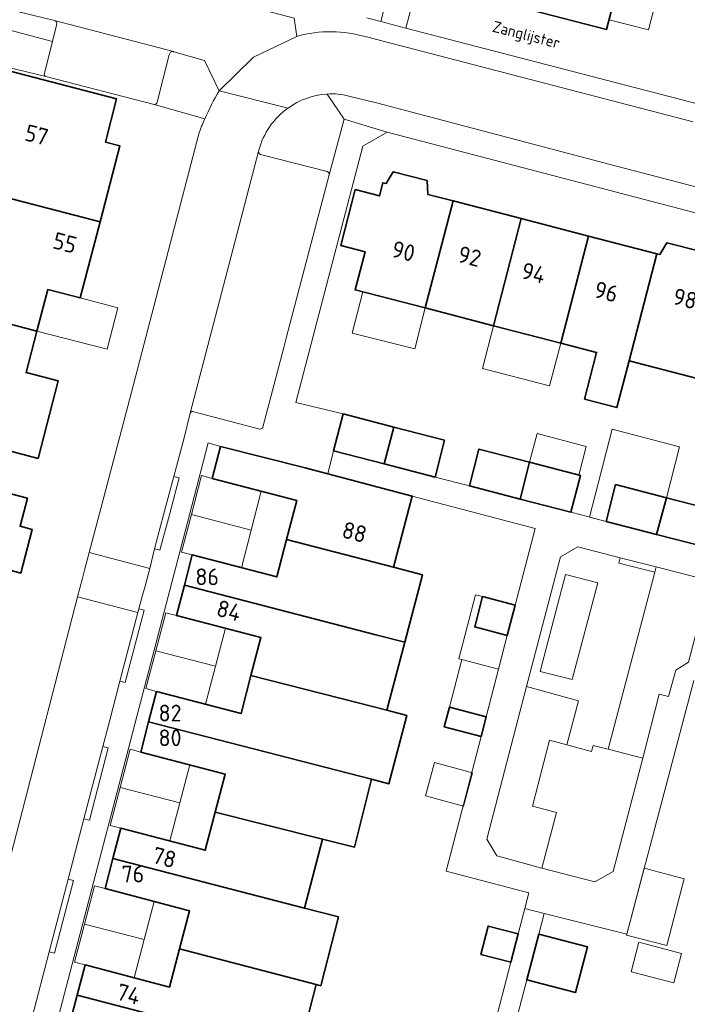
# Model space of a CAD drawing. Header units: metres. Extents: x 149984 to 156489, y 469398 to 478068.
# Tile 253 of 256: x 153234 to 153288, y 472460 to 472540. Entities that reach past the tile are written whole.
import ezdxf
from ezdxf.enums import TextEntityAlignment as Align

# ---------------------------------------------------------------- set-up
doc = ezdxf.new("R2010")
doc.units = ezdxf.units.M
doc.header["$LTSCALE"] = 0.75
for name, color, linetype, lineweight in [('B-WE-GR-BEPLANTING_CULTUUR_HEESTERS-GV', 252, 'Continuous', 18), ('B-WE-GR-BEPLANTING_CULTUUR_ROOS-GV', 252, 'Continuous', 18), ('B-WE-OG-BEBOUWING-GV', 6, 'Continuous', 35), ('B-WE-OG-BEBOUWING-T18', 1, 'Continuous', 18), ('B-WE-OG-BEBOUWING_LUIFEL-GV', 6, 'Continuous', 18), ('B-WE-OG-BEBOUWING_OVERBOUWING-GV', 6, 'Continuous', 18), ('B-WE-OG-TERREIN_ERF-GV', 252, 'Continuous', 18), ('B-WE-OG-TOPOGRAFIE-T18', 7, 'Continuous', 18), ('B-WE-VH-OPENVERHARDING_BETONELEMENT-GV', 252, 'Continuous', 18), ('B-WE-VH-OPENVERHARDING_BETONSTRAATSTEEN-GV', 252, 'Continuous', 18), ('B-WE-VH-OPENVERHARDING_TEGEL-GV', 252, 'Continuous', 18)]:
    doc.layers.add(name, color=color, linetype=linetype, lineweight=lineweight)
doc.styles.add('NLCS-ISO-M500-T18', font='NLCS-ISO.ttf', dxfattribs={"height": 0.9})
doc.styles.add('NLCS-ISO-M750-T18', font='NLCS-ISO.ttf', dxfattribs={"height": 1.35})

msp = doc.modelspace()

# ---------------------------------------------------------------- linework, layer by layer
at = {"layer": 'B-WE-GR-BEPLANTING_CULTUUR_HEESTERS-GV', "flags": 128}
for points in [[(153235.866, 472535.667), (153236.51, 472538.232), (153228.178, 472540.424), (153228.541, 472541.945)], [(153199.027, 472449.392), (153201.839, 472447.656), (153205.61, 472462.183), (153201.166, 472463.382), (153219.551, 472539.341), (153235.965, 472535.408)], [(153245.935, 472537.148), (153244.969, 472533.321)], [(153249.959, 472534.236), (153248.794, 472536.699), (153246.311, 472537.399), (153246.279, 472537.407)], [(153258.86, 472527.447), (153260.065, 472531.945), (153258.682, 472533.982), (153258.646, 472533.981)], [(153244.716, 472533.142), (153248.807, 472531.979)], [(153253.169, 472529.435), (153253.142, 472529.333)], [(153253.418, 472529.078), (153258.702, 472527.72)]]:
    msp.add_lwpolyline(points, dxfattribs=at)
at = {"layer": 'B-WE-GR-BEPLANTING_CULTUUR_HEESTERS-GV'}
for points in [[(153246.279, 472537.407, 0.439388), (153245.935, 472537.148)], [(153235.965, 472535.408, -0.506989), (153235.866, 472535.667)], [(153248.807, 472531.979, -0.030181), (153249.959, 472534.236)], [(153258.646, 472533.981, 0.137451), (153255.533, 472532.851)], [(153244.969, 472533.321, -0.296325), (153244.716, 472533.142)], [(153255.533, 472532.851, 0.174411), (153253.169, 472529.435)], [(153253.142, 472529.333, 0.465254), (153253.418, 472529.078)], [(153258.702, 472527.72, -0.336607), (153258.86, 472527.447)]]:
    msp.add_lwpolyline(points, format="xyb", dxfattribs=at)
at = {"layer": 'B-WE-GR-BEPLANTING_CULTUUR_HEESTERS-GV', "flags": 128}
for points in [[(153281.387, 472481.086), (153284.179, 472480.348), (153285.512, 472485.53), (153286.256, 472485.348), (153286.85, 472487.456), (153287.872, 472488.097), (153289.288, 472493.57), (153288.5, 472494.959), (153285.268, 472495.798), (153285.158, 472495.362)], [(153276.018, 472471.487), (153277.206, 472475.964), (153275.273, 472476.471), (153276.651, 472481.8), (153278.034, 472481.435), (153278.976, 472484.995), (153274.795, 472486.133), (153271.581, 472473.828), (153272.4, 472472.465)]]:
    msp.add_lwpolyline(points, close=True, dxfattribs=at)
at = {"layer": 'B-WE-GR-BEPLANTING_CULTUUR_ROOS-GV', "flags": 128}
for points in [[(153233.996, 472540.569), (153228.541, 472541.945), (153228.178, 472540.424), (153236.51, 472538.232), (153236.841, 472539.55)], [(153236.675, 472539.921), (153233.996, 472540.569)]]:
    msp.add_lwpolyline(points, dxfattribs=at)
at = {"layer": 'B-WE-GR-BEPLANTING_CULTUUR_ROOS-GV'}
msp.add_lwpolyline([(153236.841, 472539.55, 0.410699), (153236.675, 472539.921)], format="xyb", dxfattribs=at)
at = {"layer": 'B-WE-OG-BEBOUWING-GV', "flags": 128}
for points in [[(153287.5, 472550.583), (153282.082, 472551.978), (153278.353, 472552.938), (153277.447, 472549.433), (153275.204, 472540.755), (153281.258, 472539.197), (153282.846, 472545.364), (153286.03, 472544.544), (153287.204, 472549.108), (153287.598, 472550.565)], [(153229.961, 472526.363), (153240.345, 472523.652), (153241.948, 472529.79), (153240.777, 472530.096), (153241.687, 472533.581), (153232.474, 472535.987)], [(153268.868, 472525.349), (153266.823, 472525.879), (153266.762, 472527), (153264.023, 472527.709), (153263.454, 472526.751), (153263.193, 472526.819), (153262.917, 472525.754), (153260.962, 472526.261), (153259.791, 472521.751), (153261.747, 472521.244), (153260.949, 472518.168), (153266.599, 472516.704)], [(153240.345, 472523.652), (153229.961, 472526.363), (153228.221, 472519.695), (153222.709, 472521.134), (153221.973, 472518.313), (153227.484, 472516.874), (153235.256, 472514.845), (153236.13, 472518.195), (153238.742, 472517.513)], [(153274.364, 472523.926), (153268.868, 472525.349), (153266.599, 472516.704), (153272.12, 472515.273)], [(153274.364, 472523.926), (153272.12, 472515.273), (153277.549, 472513.866), (153279.804, 472522.517)], [(153283.069, 472512.435), (153285.314, 472521.09), (153279.804, 472522.517), (153277.549, 472513.866), (153280.452, 472513.113), (153279.475, 472509.346), (153282.092, 472508.667)], [(153285.544, 472521.03), (153285.314, 472521.09), (153283.069, 472512.435), (153288.576, 472511.008), (153288.624, 472510.996), (153290.911, 472519.639), (153288.855, 472520.172), (153288.782, 472521.286), (153286.12, 472521.975)], [(153232.726, 472505.246), (153235.34, 472504.563), (153236.973, 472510.818), (153234.381, 472511.495), (153235.256, 472514.845), (153227.484, 472516.874), (153224.976, 472507.27)], [(153263.295, 472504.119), (153264.074, 472507.088), (153259.979, 472508.149), (153259.21, 472505.177)], [(153232.889, 472495.237), (153232.973, 472495.558), (153233.94, 472495.306), (153234.859, 472498.828), (153233.892, 472499.08), (153234.483, 472501.343), (153231.884, 472502.021), (153232.726, 472505.246), (153224.976, 472507.27), (153224.06, 472503.762), (153221.938, 472504.317), (153220.808, 472500), (153220.49, 472498.783), (153220.016, 472498.907), (153219.94, 472498.617), (153223.714, 472497.632)], [(153267.401, 472503.055), (153268.17, 472506.027), (153264.074, 472507.088), (153263.295, 472504.119)], [(153250.087, 472505.518), (153249.414, 472502.945), (153256.234, 472501.161), (153255.412, 472498.017), (153264.054, 472495.776), (153265.557, 472501.523), (153258.732, 472503.308), (153256.908, 472503.785)], [(153274.267, 472501.277), (153275.041, 472504.248), (153270.947, 472505.308), (153270.178, 472502.336)], [(153275.041, 472504.248), (153274.267, 472501.277), (153278.368, 472500.215), (153279.137, 472503.187)], [(153285.297, 472498.42), (153286.082, 472501.388), (153281.983, 472502.45), (153281.214, 472499.478)], [(153285.297, 472498.42), (153289.414, 472497.354), (153290.183, 472500.326), (153286.082, 472501.388)], [(153255.412, 472498.017), (153254.62, 472494.989), (153247.8, 472496.772), (153247.16, 472494.325), (153262.628, 472490.319), (153264.951, 472489.718), (153266.376, 472495.169), (153264.054, 472495.776)], [(153247.16, 472494.325), (153246.519, 472491.877), (153253.34, 472490.094), (153252.538, 472487.027), (153261.193, 472484.832), (153263.515, 472484.225), (153264.951, 472489.718), (153262.628, 472490.319)], [(153273.877, 472492.71), (153271.241, 472493.396), (153270.603, 472490.947), (153273.239, 472490.261)], [(153252.538, 472487.027), (153251.736, 472483.96), (153244.915, 472485.744), (153244.275, 472483.296), (153262.277, 472478.657), (153263.68, 472478.296), (153265.12, 472483.805), (153263.515, 472484.225), (153261.193, 472484.832)], [(153271.119, 472482.112), (153271.532, 472483.702), (153268.564, 472484.474), (153268.15, 472482.885)], [(153244.275, 472483.296), (153243.635, 472480.848), (153250.456, 472479.065), (153249.653, 472475.993), (153258.315, 472473.827), (153260.907, 472473.179), (153262.277, 472478.657)], [(153258.315, 472473.827), (153249.653, 472475.993), (153248.849, 472472.921), (153242.029, 472474.705), (153241.39, 472472.263), (153256.858, 472468.255)], [(153241.39, 472472.263), (153240.751, 472469.82), (153247.571, 472468.036), (153246.766, 472464.955), (153257.799, 472462.07), (153258.169, 472461.985), (153259.609, 472467.542), (153256.858, 472468.255)], [(153273.517, 472463.878), (153274.112, 472466.168), (153271.703, 472466.794), (153271.108, 472464.504)], [(153275.772, 472466.156), (153274.807, 472462.461), (153278.741, 472461.433), (153279.706, 472465.128)], [(153256.373, 472456.57), (153256.396, 472456.657), (153257.799, 472462.07), (153246.766, 472464.955), (153245.96, 472461.873), (153239.139, 472463.657), (153238.502, 472461.219)], [(153252.476, 472451.495), (153254.896, 472450.868), (153256.373, 472456.57), (153238.502, 472461.219), (153237.864, 472458.781), (153244.685, 472456.997), (153243.831, 472453.735), (153244.866, 472453.467), (153244.318, 472451.349), (153249.558, 472449.991), (153250.107, 472452.109)]]:
    msp.add_lwpolyline(points, close=True, dxfattribs=at)
at = {"layer": 'B-WE-OG-BEBOUWING_LUIFEL-GV', "flags": 128}
for points in [[(153285.903, 472544.049), (153286.03, 472544.544), (153282.846, 472545.364), (153281.457, 472539.97), (153284.643, 472539.151)], [(153235.256, 472514.845), (153240.917, 472513.367), (153241.791, 472516.717), (153238.742, 472517.513), (153236.13, 472518.195)], [(153266.599, 472516.704), (153261.561, 472518.01), (153260.718, 472514.678), (153265.763, 472513.401)], [(153272.12, 472515.273), (153271.224, 472511.817), (153276.653, 472510.41), (153277.549, 472513.866)], [(153275.041, 472504.248), (153279.014, 472503.219), (153279.616, 472505.529), (153275.644, 472506.564)], [(153281.214, 472499.478), (153281.983, 472502.45), (153286.082, 472501.388), (153287.148, 472505.504), (153281.718, 472506.91), (153279.883, 472499.823)], [(153253.373, 472501.909), (153249.414, 472502.945), (153248.552, 472503.171), (153247.729, 472500.027), (153252.551, 472498.765)], [(153252.551, 472498.765), (153247.729, 472500.027), (153246.937, 472496.998), (153247.8, 472496.772), (153251.759, 472495.737)], [(153271.241, 472493.396), (153270.663, 472493.547), (153269.318, 472488.379), (153269.563, 472488.315), (153272.532, 472487.543), (153273.239, 472490.261), (153270.603, 472490.947)], [(153244.861, 472489.034), (153249.677, 472487.775), (153250.479, 472490.842), (153246.519, 472491.877), (153245.663, 472492.101)], [(153249.677, 472487.775), (153244.861, 472489.034), (153244.059, 472485.968), (153244.915, 472485.744), (153248.876, 472484.708)], [(153272.532, 472487.543), (153269.563, 472488.315), (153268.564, 472484.474), (153271.532, 472483.702)], [(153243.635, 472480.848), (153242.78, 472481.072), (153241.977, 472478), (153246.793, 472476.741), (153247.596, 472479.813)], [(153246.793, 472476.741), (153241.977, 472478), (153241.173, 472474.929), (153242.029, 472474.705), (153245.99, 472473.669)], [(153240.751, 472469.82), (153239.895, 472470.044), (153239.09, 472466.963), (153243.906, 472465.703), (153244.712, 472468.784)], [(153243.906, 472465.703), (153239.09, 472466.963), (153238.283, 472463.881), (153239.139, 472463.657), (153243.1, 472462.621)]]:
    msp.add_lwpolyline(points, close=True, dxfattribs=at)
at = {"layer": 'B-WE-OG-BEBOUWING_OVERBOUWING-GV', "flags": 128}
for points in [[(153267.349, 472480.005), (153266.618, 472477.307), (153269.691, 472476.474), (153270.423, 472479.172)], [(153287.287, 472469.707), (153287.527, 472470.615), (153284.285, 472471.472), (153282.878, 472466.145), (153282.86, 472466.075), (153286.11, 472465.222)], [(153283.245, 472463.107), (153286.675, 472462.207), (153287.302, 472464.597), (153283.872, 472465.497)]]:
    msp.add_lwpolyline(points, close=True, dxfattribs=at)
at = {"layer": 'B-WE-OG-TERREIN_ERF-GV', "flags": 128}
for points in [[(153261.904, 472540.128), (153263.02, 472539.838), (153266.75, 472554.309)], [(153267.65, 472549.261), (153265.051, 472539.311), (153288.595, 472533.198)], [(153282.846, 472545.364), (153281.258, 472539.197), (153275.204, 472540.755)], [(153244.716, 472533.142), (153235.976, 472535.405), (153235.965, 472535.408), (153219.551, 472539.341), (153201.166, 472463.382), (153205.61, 472462.183), (153201.839, 472447.656), (153206.206, 472446.531), (153201.385, 472428.29), (153197.772, 472414.077), (153219.807, 472409.127)], [(153232.474, 472535.987), (153241.687, 472533.581), (153240.777, 472530.096), (153241.948, 472529.79), (153240.345, 472523.652), (153238.742, 472517.513), (153236.13, 472518.195), (153235.256, 472514.845), (153234.381, 472511.495), (153236.973, 472510.818), (153235.34, 472504.563), (153232.726, 472505.246)], [(153248.807, 472531.979), (153244.716, 472533.142)], [(153229.323, 472457.766), (153238.541, 472493.374), (153238.908, 472494.788), (153239.105, 472495.544), (153239.472, 472496.958), (153240.273, 472500), (153242.721, 472509.301), (153248.321, 472530.766)], [(153297.48, 472522.01), (153263.536, 472530.899), (153261.568, 472529.772), (153256.153, 472509.06), (153259.979, 472508.149), (153264.074, 472507.088), (153268.17, 472506.027), (153267.401, 472503.055), (153270.178, 472502.336), (153270.947, 472505.308), (153275.041, 472504.248), (153279.137, 472503.187), (153278.368, 472500.215), (153279.198, 472500), (153281.214, 472499.478), (153281.983, 472502.45), (153286.082, 472501.388), (153290.183, 472500.326)], [(153288.576, 472511.008), (153283.069, 472512.435), (153282.092, 472508.667), (153279.475, 472509.346), (153280.452, 472513.113), (153277.549, 472513.866), (153272.12, 472515.273), (153266.599, 472516.704), (153260.949, 472518.168), (153261.747, 472521.244), (153259.791, 472521.751), (153260.962, 472526.261), (153262.917, 472525.754), (153263.193, 472526.819), (153263.454, 472526.751), (153264.023, 472527.709), (153266.762, 472527), (153266.823, 472525.879), (153268.868, 472525.349), (153274.364, 472523.926), (153279.804, 472522.517), (153285.314, 472521.09), (153285.544, 472521.03), (153286.12, 472521.975), (153288.782, 472521.286)], [(153237.864, 472458.781), (153238.502, 472461.219), (153239.139, 472463.657), (153245.96, 472461.873), (153246.766, 472464.955), (153247.571, 472468.036), (153240.751, 472469.82), (153241.39, 472472.263), (153242.029, 472474.705), (153248.849, 472472.921), (153249.653, 472475.993), (153250.456, 472479.065), (153243.635, 472480.848), (153244.275, 472483.296), (153244.915, 472485.744), (153251.736, 472483.96), (153252.538, 472487.027), (153253.34, 472490.094), (153246.519, 472491.877), (153247.16, 472494.325), (153247.8, 472496.772), (153254.62, 472494.989), (153255.412, 472498.017), (153256.234, 472501.161), (153249.414, 472502.945), (153250.087, 472505.518), (153249.086, 472505.812), (153247.568, 472500), (153236.048, 472455.9)], [(153231.884, 472502.021), (153234.483, 472501.343), (153233.892, 472499.08), (153234.859, 472498.828), (153233.94, 472495.306), (153232.973, 472495.558)], [(153270.555, 472452.477), (153273.517, 472463.878), (153271.108, 472464.504), (153271.703, 472466.794), (153274.112, 472466.168), (153274.641, 472468.205), (153274.97, 472469.47), (153268.287, 472471.234), (153271.119, 472482.112), (153268.15, 472482.885), (153268.564, 472484.474), (153271.532, 472483.702), (153273.239, 472490.261), (153270.603, 472490.947), (153271.241, 472493.396), (153273.877, 472492.71), (153275.485, 472498.888), (153271.295, 472500), (153265.557, 472501.523), (153264.054, 472495.776)], [(153264.054, 472495.776), (153266.376, 472495.169), (153264.951, 472489.718), (153263.515, 472484.225), (153265.12, 472483.805), (153263.68, 472478.296), (153262.277, 472478.657), (153260.907, 472473.179), (153258.315, 472473.827), (153256.858, 472468.255), (153259.609, 472467.542), (153258.169, 472461.985), (153257.799, 472462.07), (153256.396, 472456.657)], [(153288.289, 472486.627), (153282.878, 472466.145), (153276.202, 472467.8), (153275.772, 472466.156), (153279.706, 472465.128), (153278.741, 472461.433), (153274.807, 472462.461), (153273.197, 472456.299)]]:
    msp.add_lwpolyline(points, dxfattribs=at)
at = {"layer": 'B-WE-OG-TERREIN_ERF-GV'}
msp.add_lwpolyline([(153248.321, 472530.766, -0.014779), (153248.807, 472531.979)], format="xyb", dxfattribs=at)
at = {"layer": 'B-WE-VH-OPENVERHARDING_BETONELEMENT-GV', "flags": 128}
for points in [[(153246.306, 472503.098), (153245.481, 472500), (153244.751, 472497.26), (153245.188, 472497.154), (153245.946, 472500), (153246.74, 472502.982)], [(153285.158, 472495.362), (153285.268, 472495.798), (153282.343, 472496.537), (153282.233, 472496.101)], [(153243.402, 472492.113), (153241.946, 472486.572), (153242.382, 472486.46), (153243.916, 472492.315), (153243.483, 472492.423)], [(153240.568, 472481.301), (153239.05, 472475.449), (153239.486, 472475.336), (153241.003, 472481.187)], [(153236.248, 472464.731), (153236.684, 472464.617), (153238.202, 472470.471), (153237.766, 472470.584)]]:
    msp.add_lwpolyline(points, close=True, dxfattribs=at)
at = {"layer": 'B-WE-VH-OPENVERHARDING_BETONSTRAATSTEEN-GV', "flags": 128}
for points in [[(153236.675, 472539.921), (153246.279, 472537.407), (153246.311, 472537.399), (153248.794, 472536.699), (153249.959, 472534.236), (153252.729, 472536.959), (153256.234, 472538.631), (153256.037, 472540.107), (153235.359, 472545.536), (153234.49, 472542.383), (153233.996, 472540.569)], [(153243.979, 472494.248), (153244.362, 472495.658), (153239.472, 472496.958), (153239.105, 472495.544), (153238.908, 472494.788), (153238.541, 472493.374), (153243.402, 472492.113), (153243.483, 472492.423), (153243.782, 472493.523)]]:
    msp.add_lwpolyline(points, close=True, dxfattribs=at)
for points in [[(153246.279, 472537.407), (153236.675, 472539.921)], [(153256.037, 472540.107), (153256.234, 472538.631)], [(153288.595, 472533.198), (153265.051, 472539.311), (153263.02, 472539.838), (153261.904, 472540.128)], [(153236.841, 472539.55), (153236.51, 472538.232), (153235.866, 472535.667)], [(153256.234, 472538.631), (153252.729, 472536.959), (153249.959, 472534.236), (153255.533, 472532.851)], [(153288.237, 472531.734), (153261.863, 472538.586)], [(153261.863, 472538.586), (153288.237, 472531.734)], [(153244.969, 472533.321), (153245.935, 472537.148)], [(153235.965, 472535.408), (153235.976, 472535.405), (153244.716, 472533.142)], [(153255.533, 472532.851), (153249.959, 472534.236)], [(153258.646, 472533.981), (153258.682, 472533.982)], [(153260.447, 472533.813), (153262.663, 472533.263), (153281.544, 472528.289), (153292.47, 472525.427)], [(153248.321, 472530.766), (153242.721, 472509.301), (153240.273, 472500), (153239.472, 472496.958), (153244.362, 472495.658), (153244.751, 472497.26), (153245.481, 472500)], [(153245.481, 472500), (153246.306, 472503.098), (153247.137, 472506.22), (153247.615, 472508.223), (153253.142, 472529.333), (153253.169, 472529.435)], [(153253.142, 472529.333), (153247.615, 472508.223)], [(153258.702, 472527.72), (153253.418, 472529.078)], [(153253.493, 472507.083), (153255.19, 472513.523), (153255.414, 472514.371), (153258.86, 472527.447)], [(153247.929, 472508.326), (153253.251, 472506.931)], [(153234.122, 472456.521), (153234.871, 472459.432), (153236.248, 472464.731), (153237.766, 472470.584), (153239.05, 472475.449), (153240.568, 472481.301), (153241.144, 472483.437), (153241.946, 472486.572), (153243.402, 472492.113), (153238.541, 472493.374), (153229.323, 472457.766)]]:
    msp.add_lwpolyline(points, dxfattribs=at)
at = {"layer": 'B-WE-VH-OPENVERHARDING_BETONSTRAATSTEEN-GV'}
for points in [[(153236.675, 472539.921, -0.410699), (153236.841, 472539.55)], [(153261.863, 472538.586, 0.142655), (153256.234, 472538.631)], [(153256.234, 472538.631, -0.142655), (153261.863, 472538.586)], [(153245.935, 472537.148, -0.439388), (153246.279, 472537.407)], [(153235.866, 472535.667, 0.506989), (153235.965, 472535.408)], [(153249.959, 472534.236, 0.030181), (153248.807, 472531.979)], [(153255.533, 472532.851, -0.137451), (153258.646, 472533.981)], [(153258.682, 472533.982, -0.094564), (153260.447, 472533.813)], [(153244.716, 472533.142, 0.296325), (153244.969, 472533.321)], [(153253.169, 472529.435, -0.174411), (153255.533, 472532.851)], [(153248.807, 472531.979, 0.014779), (153248.321, 472530.766)], [(153253.418, 472529.078, -0.465254), (153253.142, 472529.333)], [(153258.86, 472527.447, 0.336607), (153258.702, 472527.72)], [(153247.615, 472508.223, -0.40478), (153247.929, 472508.326)], [(153253.251, 472506.931, 0.364991), (153253.493, 472507.083)]]:
    msp.add_lwpolyline(points, format="xyb", dxfattribs=at)
at = {"layer": 'B-WE-VH-OPENVERHARDING_TEGEL-GV', "flags": 128}
for points in [[(153273.031, 472569.999), (153273.365, 472571.275), (153278.332, 472590.267), (153276.93, 472592.77), (153270.022, 472566.68), (153269.716, 472565.527), (153267.289, 472556.36), (153266.75, 472554.309), (153263.02, 472539.838), (153265.051, 472539.311), (153267.65, 472549.261), (153269.202, 472555.288), (153270.33, 472559.67)], [(153276.018, 472471.487), (153272.4, 472472.465), (153271.581, 472473.828), (153274.795, 472486.133), (153277.539, 472496.603), (153278.921, 472497.43), (153282.343, 472496.537), (153285.268, 472495.798), (153288.5, 472494.959), (153289.288, 472493.57), (153287.872, 472488.097), (153286.85, 472487.456), (153286.256, 472485.348), (153285.512, 472485.53), (153284.179, 472480.348), (153281.798, 472471.21), (153280.294, 472470.369)], [(153274.795, 472486.133), (153278.976, 472484.995), (153278.034, 472481.435), (153280.038, 472480.905), (153280.164, 472481.388), (153281.387, 472481.086), (153285.158, 472495.362), (153282.233, 472496.101), (153282.343, 472496.537), (153278.921, 472497.43), (153277.539, 472496.603)], [(153278.483, 472486.701), (153280.539, 472494.513), (153277.927, 472495.188), (153275.901, 472487.366)], [(153278.483, 472486.701), (153275.901, 472487.366), (153277.927, 472495.188), (153280.539, 472494.513)], [(153276.018, 472471.487), (153280.294, 472470.369), (153281.798, 472471.21), (153284.179, 472480.348), (153281.387, 472481.086), (153280.164, 472481.388), (153280.038, 472480.905), (153278.034, 472481.435), (153276.651, 472481.8), (153275.273, 472476.471), (153277.206, 472475.964)], [(153276.202, 472467.8), (153274.641, 472468.205), (153274.112, 472466.168), (153273.517, 472463.878), (153270.555, 472452.477), (153269.809, 472449.604), (153269.198, 472447.252), (153268.489, 472444.524), (153268.445, 472444.355), (153269.973, 472443.959), (153270.457, 472445.813), (153271.764, 472450.813), (153272.062, 472451.955), (153273.197, 472456.299), (153274.807, 472462.461), (153275.772, 472466.156)]]:
    msp.add_lwpolyline(points, close=True, dxfattribs=at)
at = {"layer": 'B-WE-VH-OPENVERHARDING_TEGEL-GV'}
for points in [[(153260.447, 472533.813, 0.094564), (153258.682, 472533.982)], [(153247.929, 472508.326, 0.40478), (153247.615, 472508.223)], [(153253.493, 472507.083, -0.364991), (153253.251, 472506.931)]]:
    msp.add_lwpolyline(points, format="xyb", dxfattribs=at)
at = {"layer": 'B-WE-VH-OPENVERHARDING_TEGEL-GV', "flags": 128}
for points in [[(153258.682, 472533.982), (153260.065, 472531.945), (153263.536, 472530.899), (153297.48, 472522.01), (153297.252, 472519.893), (153298.443, 472519.425), (153311.836, 472516.176), (153320.49, 472513.937), (153322.38, 472513.36), (153323.06, 472512.28), (153319.886, 472500), (153317.826, 472492.027)], [(153292.47, 472525.427), (153281.544, 472528.289), (153262.663, 472533.263), (153260.447, 472533.813)], [(153236.048, 472455.9), (153247.568, 472500), (153249.086, 472505.812), (153250.087, 472505.518), (153256.908, 472503.785), (153258.732, 472503.308), (153259.21, 472505.177), (153259.979, 472508.149), (153256.153, 472509.06), (153261.568, 472529.772), (153263.536, 472530.899), (153260.065, 472531.945), (153258.86, 472527.447), (153255.414, 472514.371), (153255.19, 472513.523), (153253.493, 472507.083)], [(153247.615, 472508.223), (153247.137, 472506.22), (153246.306, 472503.098), (153246.74, 472502.982), (153245.946, 472500), (153245.188, 472497.154), (153244.751, 472497.26), (153244.362, 472495.658), (153243.979, 472494.248), (153243.782, 472493.523), (153243.483, 472492.423), (153243.916, 472492.315), (153242.382, 472486.46), (153241.946, 472486.572), (153241.144, 472483.437), (153240.568, 472481.301), (153241.003, 472481.187), (153239.486, 472475.336), (153239.05, 472475.449), (153237.766, 472470.584)], [(153253.251, 472506.931), (153247.929, 472508.326)], [(153289.414, 472497.354), (153285.297, 472498.42), (153281.214, 472499.478), (153279.198, 472500), (153278.368, 472500.215), (153274.267, 472501.277), (153270.178, 472502.336), (153267.401, 472503.055), (153263.295, 472504.119), (153259.21, 472505.177), (153258.732, 472503.308), (153265.557, 472501.523), (153271.295, 472500), (153275.485, 472498.888), (153273.877, 472492.71), (153273.239, 472490.261), (153271.532, 472483.702), (153271.119, 472482.112), (153268.287, 472471.234), (153274.97, 472469.47), (153274.641, 472468.205), (153276.202, 472467.8), (153282.878, 472466.145), (153288.289, 472486.627)], [(153237.766, 472470.584), (153238.202, 472470.471), (153236.684, 472464.617), (153236.248, 472464.731), (153234.871, 472459.432), (153235.307, 472459.32), (153234.558, 472456.409), (153234.122, 472456.521)]]:
    msp.add_lwpolyline(points, dxfattribs=at)

# ---------------------------------------------------------------- texts
at = {"layer": 'B-WE-OG-BEBOUWING-T18', "style": 'NLCS-ISO-M750-T18'}
for s, rotation, p in [('57', 345.4, (153235.223, 472530.681)), ('55', 345.4, (153237.514, 472521.968)), ('90', 345.5, (153264.852, 472521.289)), ('92', 345.5, (153270.191, 472520.875)), ('94', 345.5, (153275.362, 472519.536)), ('96', 345.5, (153281.227, 472518.016)), ('98', 345.5, (153287.601, 472517.46)), ('88', 345.4, (153260.897, 472498.607)), ('84', 345.4, (153250.759, 472492.278)), ('78', 345.4, (153245.543, 472472.334)), ('74', 345.4, (153242.659, 472461.305))]:
    msp.add_text(s, height=1.35, rotation=rotation, dxfattribs=at).set_placement(p, align=Align.MIDDLE)
for s, p in [('86', (153249, 472495)), ('82', (153246, 472484)), ('80', (153246, 472482)), ('76', (153243, 472471))]:
    msp.add_text(s, height=1.35, dxfattribs=at).set_placement(p, align=Align.MIDDLE)
at = {"layer": 'B-WE-OG-TOPOGRAFIE-T18', "style": 'NLCS-ISO-M500-T18'}
msp.add_text('Zanglijster', height=0.9, rotation=345.5, dxfattribs=at).set_placement((153274.744, 472538.641), align=Align.MIDDLE)

doc.saveas('drawing.dxf')
